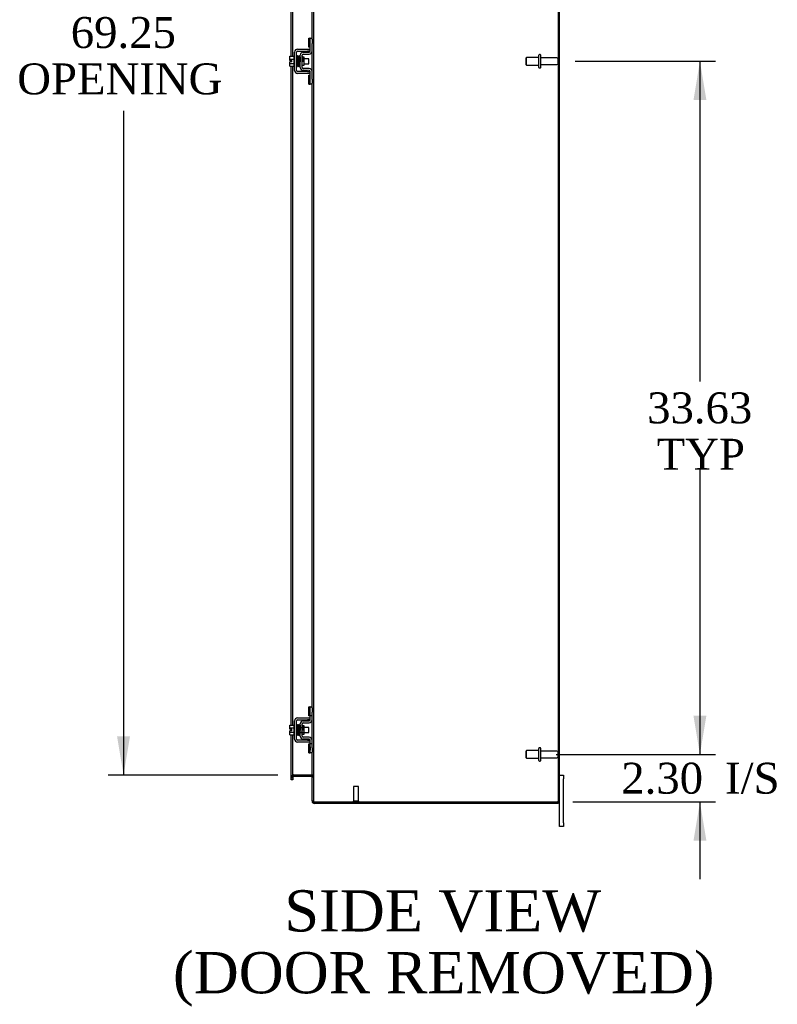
# Model space of a CAD drawing. Header units: inches. Extents: x 29 to 297, y 2 to 198.
# Tile 6 of 10: x 158 to 194, y 46 to 94. Entities that reach past the tile are written whole.
import ezdxf
from ezdxf.enums import TextEntityAlignment as Align

# ---------------------------------------------------------------- set-up
doc = ezdxf.new("R2010")
doc.units = ezdxf.units.IN
doc.header["$MEASUREMENT"] = 0
for name, color, linetype in [('COM42667', 7, 'CONTINUOUS'), ('COM42780', 7, 'CONTINUOUS'), ('COM48506', 7, 'CONTINUOUS'), ('COM52067-1', 7, 'CONTINUOUS'), ('COM71680-1', 7, 'CONTINUOUS'), ('DEFAULT', 7, 'CONTINUOUS'), ('FET07710', 7, 'CONTINUOUS'), ('SCC19011', 7, 'CONTINUOUS'), ('SPR20265', 7, 'CONTINUOUS'), ('STD21878', 7, 'CONTINUOUS'), ('STD26094', 7, 'CONTINUOUS'), ('WAF25035', 7, 'CONTINUOUS')]:
    doc.layers.add(name, color=color, linetype=linetype)
doc.styles.add('SEACAD_TIMES_NEW_ROMAN', font='times.ttf')

# ---------------------------------------------------------------- blocks, each defined once
blk = doc.blocks.new('GDIMGGROUP5')
at = {"layer": 'DEFAULT', "linetype": 'Continuous'}
for points in [[(190.952, 59.896), (190.327, 59.896), (190.639, 58.021)], [(190.952, 53.843), (190.639, 55.718), (190.327, 53.843)]]:
    blk.add_hatch(color=136, dxfattribs=at).paths.add_polyline_path(points)
at = {"layer": 'DEFAULT', "color": 136, "linetype": 'Continuous'}
for p, q in [((190.639, 61.771), (190.639, 58.021)), ((183.674, 58.021), (191.389, 58.021)), ((184.475, 55.718), (191.389, 55.718)), ((190.639, 55.718), (190.639, 51.968))]:
    blk.add_line(p, q, dxfattribs=at)
at = {"layer": 'DEFAULT', "color": 136, "linetype": 'Continuous', "style": 'SEACAD_TIMES_NEW_ROMAN'}
for s, p in [('2.30', (186.826, 57.62)), ('I/S', (191.858, 57.62))]:
    blk.add_text(s, height=1.5, dxfattribs=at).set_placement(p, align=Align.TOP_LEFT)
blk = doc.blocks.new('GDIMGGROUP6')
at = {"layer": 'DEFAULT', "linetype": 'Continuous'}
for points in [[(190.952, 89.771), (190.639, 91.646), (190.327, 89.771)], [(190.952, 59.896), (190.327, 59.896), (190.639, 58.021)]]:
    blk.add_hatch(color=136, dxfattribs=at).paths.add_polyline_path(points)
at = {"layer": 'DEFAULT', "color": 136, "linetype": 'Continuous'}
for p, q in [((184.583, 91.646), (191.389, 91.646)), ((190.639, 91.646), (190.639, 76.109)), ((190.639, 71.834), (190.639, 58.021)), ((183.674, 58.021), (191.389, 58.021))]:
    blk.add_line(p, q, dxfattribs=at)
at = {"layer": 'DEFAULT', "color": 136, "linetype": 'Continuous', "style": 'SEACAD_TIMES_NEW_ROMAN'}
for s, p in [('33.63', (188.08, 75.584)), ('TYP', (188.542, 73.334))]:
    blk.add_text(s, height=1.5, dxfattribs=at).set_placement(p, align=Align.TOP_LEFT)
blk = doc.blocks.new('GDIMGGROUP20')
at = {"layer": 'DEFAULT', "linetype": 'Continuous'}
for points in [[(162.377, 124.396), (163.002, 124.396), (162.69, 126.271)], [(162.377, 58.896), (162.69, 57.021), (163.002, 58.896)]]:
    blk.add_hatch(color=136, dxfattribs=at).paths.add_polyline_path(points)
at = {"layer": 'DEFAULT', "color": 136, "linetype": 'Continuous'}
for p, q in [((170.178, 126.271), (161.94, 126.271)), ((162.69, 126.271), (162.69, 94.316)), ((162.69, 89.235), (162.69, 57.021)), ((170.178, 57.021), (161.94, 57.021))]:
    blk.add_line(p, q, dxfattribs=at)
at = {"layer": 'DEFAULT', "color": 136, "linetype": 'Continuous', "style": 'SEACAD_TIMES_NEW_ROMAN'}
for s, p in [('69.25', (160.131, 93.791)), ('OPENING ', (157.536, 91.541))]:
    blk.add_text(s, height=1.5, dxfattribs=at).set_placement(p, align=Align.TOP_LEFT)

msp = doc.modelspace()

# ---------------------------------------------------------------- linework, layer by layer
at = {"layer": 'COM42667', "color": 7}
for p, q in [((171.13, 92.235), (171.613, 92.235)), ((171.613, 92.235), (171.738, 92.235)), ((170.987, 91.201), (170.987, 92.092)), ((171.082, 91.201), (171.082, 92.092)), ((171.13, 92.14), (171.613, 92.14)), ((171.738, 92.14), (171.613, 92.14)), ((171.613, 91.153), (171.13, 91.153)), ((171.613, 91.058), (171.13, 91.058)), ((171.613, 91.153), (171.738, 91.153)), ((171.738, 91.058), (171.613, 91.058)), ((171.13, 59.797), (171.613, 59.797)), ((171.13, 59.702), (171.613, 59.702)), ((171.613, 59.797), (171.738, 59.797)), ((171.738, 59.702), (171.613, 59.702)), ((170.987, 58.763), (170.987, 59.654)), ((171.082, 58.763), (171.082, 59.654)), ((171.613, 58.715), (171.13, 58.715)), ((171.613, 58.62), (171.13, 58.62)), ((171.613, 58.715), (171.738, 58.715)), ((171.738, 58.62), (171.613, 58.62))]:
    msp.add_line(p, q, dxfattribs=at)
for centre, radius, start, end in [((171.13, 92.092), 0.143, 90, 180), ((171.13, 92.092), 0.048, 90, 180), ((171.13, 91.201), 0.143, 180, 270), ((171.13, 91.201), 0.048, 180, 270), ((171.13, 59.654), 0.143, 90, 180), ((171.13, 59.654), 0.048, 90, 180), ((171.13, 58.763), 0.143, 180, 270), ((171.13, 58.763), 0.048, 180, 270)]:
    msp.add_arc(centre, radius, start, end, dxfattribs=at)
at = {"layer": 'COM42780', "color": 7}
for p, q in [((171.673, 92.325), (171.673, 92.762)), ((171.673, 92.762), (171.724, 92.762)), ((171.738, 92.762), (171.724, 92.762)), ((171.738, 92.512), (171.738, 92.762)), ((171.738, 92.762), (171.833, 92.762)), ((171.833, 92.715), (171.833, 92.512)), ((171.724, 92.325), (171.673, 92.325)), ((171.724, 92.325), (171.738, 92.325)), ((171.738, 92.139), (171.738, 92.512)), ((171.833, 92.139), (171.833, 92.512)), ((171.261, 91.349), (171.261, 91.943)), ((171.356, 91.349), (171.356, 91.943)), ((171.451, 91.841), (171.384, 91.841)), ((171.401, 92.086), (171.69, 92.091)), ((171.403, 91.991), (171.692, 91.996)), ((171.451, 91.451), (171.451, 91.841)), ((171.356, 91.451), (171.451, 91.451)), ((171.692, 91.296), (171.403, 91.301)), ((171.69, 91.201), (171.401, 91.206)), ((171.673, 90.531), (171.673, 90.968)), ((171.673, 90.968), (171.724, 90.968)), ((171.738, 90.968), (171.724, 90.968)), ((171.738, 90.781), (171.738, 91.153)), ((171.738, 90.531), (171.738, 90.781)), ((171.833, 90.781), (171.833, 91.153)), ((171.833, 90.781), (171.833, 90.578)), ((171.673, 90.531), (171.724, 90.531)), ((171.724, 90.531), (171.738, 90.531)), ((171.833, 90.531), (171.738, 90.531)), ((171.673, 59.887), (171.673, 60.324)), ((171.673, 60.324), (171.724, 60.324)), ((171.738, 60.324), (171.724, 60.324)), ((171.738, 60.074), (171.738, 60.324)), ((171.738, 60.324), (171.833, 60.324)), ((171.74, 59.887), (171.74, 60.324)), ((171.833, 60.277), (171.833, 60.074)), ((171.724, 59.887), (171.673, 59.887)), ((171.724, 59.887), (171.738, 59.887)), ((171.738, 59.701), (171.738, 60.074)), ((171.833, 59.887), (171.738, 59.887)), ((171.833, 59.701), (171.833, 60.074)), ((171.261, 58.911), (171.261, 59.505)), ((171.261, 59.333), (171.451, 59.333)), ((171.451, 59.315), (171.261, 59.315)), ((171.356, 58.911), (171.356, 59.505)), ((171.384, 59.403), (171.356, 59.403)), ((171.451, 59.403), (171.384, 59.403)), ((171.401, 59.648), (171.69, 59.653)), ((171.403, 59.553), (171.692, 59.558)), ((171.451, 59.013), (171.451, 59.403)), ((171.261, 59.102), (171.451, 59.102)), ((171.261, 59.083), (171.451, 59.083)), ((171.356, 59.013), (171.451, 59.013)), ((171.69, 58.763), (171.401, 58.768)), ((171.692, 58.858), (171.403, 58.863)), ((171.673, 58.093), (171.673, 58.53)), ((171.673, 58.53), (171.724, 58.53)), ((171.738, 58.53), (171.724, 58.53)), ((171.738, 58.343), (171.738, 58.715)), ((171.833, 58.53), (171.738, 58.53)), ((171.739, 58.398), (171.738, 58.398)), ((171.739, 58.368), (171.738, 58.368)), ((171.738, 58.093), (171.738, 58.343)), ((171.739, 58.289), (171.738, 58.289)), ((171.739, 58.283), (171.738, 58.283)), ((171.739, 58.398), (171.739, 58.283)), ((171.739, 58.283), (171.739, 58.258)), ((171.74, 58.093), (171.74, 58.53)), ((171.833, 58.343), (171.833, 58.715)), ((171.833, 58.343), (171.833, 58.14)), ((171.673, 58.093), (171.724, 58.093)), ((171.724, 58.093), (171.738, 58.093)), ((171.739, 58.258), (171.738, 58.258)), ((171.739, 58.225), (171.738, 58.225)), ((171.833, 58.093), (171.738, 58.093)), ((171.739, 58.258), (171.739, 58.225))]:
    msp.add_line(p, q, dxfattribs=at)
for centre, radius, start, end in [((171.404, 91.943), 0.143, 91, 180), ((171.404, 91.943), 0.048, 91, 180), ((171.69, 92.139), 0.048, 271, 0), ((171.69, 92.139), 0.143, 271, 0), ((171.404, 91.349), 0.143, 180, 269), ((171.404, 91.349), 0.048, 180, 269), ((171.69, 91.153), 0.143, 0, 89), ((171.69, 91.153), 0.048, 0, 89), ((171.69, 59.701), 0.048, 271, 0), ((171.69, 59.701), 0.143, 271, 0), ((171.404, 59.505), 0.143, 91, 180), ((171.404, 59.505), 0.048, 91, 180), ((171.404, 58.911), 0.143, 180, 269), ((171.404, 58.911), 0.048, 180, 269), ((171.69, 58.715), 0.048, 0, 89), ((171.69, 58.715), 0.143, 0, 89)]:
    msp.add_arc(centre, radius, start, end, dxfattribs=at)
at = {"layer": 'COM48506', "color": 7}
for p, q in [((183.833, 55.718), (183.833, 127.574)), ((171.833, 92.715), (171.833, 123.016)), ((170.82, 91.887), (170.82, 106.139)), ((170.892, 91.887), (170.892, 106.124)), ((171.833, 91.153), (171.833, 92.139)), ((170.82, 91.612), (170.82, 91.68)), ((170.82, 59.449), (170.82, 91.405)), ((170.892, 59.449), (170.892, 91.405)), ((171.833, 60.277), (171.833, 90.578)), ((171.833, 58.715), (171.833, 59.701)), ((170.82, 59.174), (170.82, 59.242)), ((170.82, 56.931), (170.82, 58.967)), ((170.892, 56.931), (170.892, 58.967)), ((171.833, 55.773), (171.833, 58.14)), ((170.82, 56.881), (170.82, 56.931)), ((170.82, 56.881), (170.892, 56.881)), ((170.892, 56.931), (170.892, 56.881)), ((170.928, 57.04), (171.797, 57.04)), ((171.941, 55.718), (183.725, 55.718)), ((183.833, 55.718), (183.725, 55.718))]:
    msp.add_line(p, q, dxfattribs=at)
for points, knots in [([(170.928, 57.04), (170.925, 57.04), (170.922, 57.039), (170.918, 57.037), (170.916, 57.035), (170.911, 57.029), (170.909, 57.025), (170.902, 57.011), (170.9, 57.001), (170.895, 56.982), (170.894, 56.972), (170.892, 56.952), (170.892, 56.942), (170.892, 56.932)], [0, 0, 0, 0, 0.0625, 0.0625, 0.125, 0.125, 0.25, 0.25, 0.5, 0.5, 0.75, 0.75, 1, 1, 1, 1]), ([(171.833, 56.932), (171.833, 56.942), (171.832, 56.952), (171.83, 56.972), (171.829, 56.982), (171.825, 57.001), (171.822, 57.011), (171.816, 57.024), (171.813, 57.029), (171.808, 57.035), (171.806, 57.037), (171.803, 57.039), (171.802, 57.039), (171.799, 57.04), (171.798, 57.04), (171.797, 57.04)], [0, 0, 0, 0, 0.25, 0.25, 0.5, 0.5, 0.75, 0.75, 0.875, 0.875, 0.9375, 0.9375, 0.96875, 0.96875, 1, 1, 1, 1]), ([(171.833, 55.773), (171.833, 55.771), (171.833, 55.769), (171.836, 55.764), (171.838, 55.762), (171.844, 55.757), (171.847, 55.755), (171.855, 55.75), (171.859, 55.748), (171.869, 55.744), (171.875, 55.741), (171.886, 55.737), (171.893, 55.734), (171.912, 55.728), (171.926, 55.723), (171.941, 55.718)], [0, 0, 0, 0, 0.125, 0.125, 0.25, 0.25, 0.375, 0.375, 0.5, 0.5, 0.625, 0.625, 0.75, 0.75, 1, 1, 1, 1])]:
    msp.add_open_spline(points, degree=3, knots=knots, dxfattribs=at)
at = {"layer": 'COM52067-1', "color": 7}
for p, q in [((170.82, 56.913), (170.892, 56.913)), ((170.82, 56.881), (170.82, 56.877)), ((170.82, 56.791), (170.82, 56.877)), ((170.892, 56.881), (170.892, 56.877)), ((170.892, 56.877), (170.892, 56.791)), ((170.928, 56.949), (170.928, 57.021)), ((171.797, 57.021), (170.928, 57.021)), ((171.797, 56.949), (170.928, 56.949)), ((171.797, 56.949), (171.797, 57.021)), ((171.905, 56.913), (171.833, 56.913)), ((171.905, 56.913), (171.905, 55.754)), ((170.892, 56.791), (170.82, 56.791)), ((171.833, 55.773), (171.833, 55.754)), ((171.85, 55.754), (171.833, 55.754)), ((171.905, 55.754), (171.85, 55.754)), ((171.941, 55.646), (171.941, 55.718)), ((183.761, 55.646), (171.941, 55.646)), ((183.761, 55.718), (183.761, 55.646))]:
    msp.add_line(p, q, dxfattribs=at)
for centre, radius, start, end in [((170.928, 56.913), 0.108, 101.0266, 180), ((170.928, 56.913), 0.036, 90, 180), ((170.928, 56.913), 0.108, 90, 101.0266), ((171.797, 56.913), 0.108, 79.505, 90), ((171.797, 56.913), 0.036, 0, 90), ((171.797, 56.913), 0.108, 0, 79.505), ((171.941, 55.754), 0.108, 180, 270), ((171.941, 55.754), 0.036, 180, 237.1291), ((171.941, 55.754), 0.036, 237.1291, 270)]:
    msp.add_arc(centre, radius, start, end, dxfattribs=at)
at = {"layer": 'COM71680-1', "color": 7}
for p, q in [((171.905, 126.36), (171.905, 56.932)), ((183.761, 125.166), (183.761, 91.751)), ((183.761, 91.541), (183.761, 58.126)), ((183.761, 57.916), (183.761, 55.718)), ((171.833, 56.932), (171.905, 56.932)), ((171.905, 56.932), (171.905, 56.913)), ((171.833, 55.773), (171.905, 55.773))]:
    msp.add_line(p, q, dxfattribs=at)
msp.add_arc((171.797, 56.932), 0.108, 359.9945, 70.2936, dxfattribs=at)
at = {"layer": 'FET07710', "color": 7}
for p, q in [((183.833, 57.021), (184.02, 57.021)), ((184.02, 57.021), (184.02, 56.834)), ((184.02, 54.709), (184.02, 56.834)), ((183.833, 54.709), (183.833, 55.718)), ((183.833, 54.521), (183.833, 54.709)), ((184.02, 54.521), (183.833, 54.521)), ((184.02, 54.709), (184.02, 54.521))]:
    msp.add_line(p, q, dxfattribs=at)
at = {"layer": 'SCC19011', "color": 7}
for p, q in [((170.761, 91.887), (170.942, 91.887)), ((170.761, 91.755), (170.761, 91.887)), ((170.761, 91.755), (170.942, 91.755)), ((170.761, 91.68), (170.761, 91.755)), ((171.105, 91.768), (171.082, 91.768)), ((171.155, 91.768), (171.14, 91.768)), ((171.205, 91.768), (171.19, 91.768)), ((171.255, 91.768), (171.24, 91.768)), ((171.674, 91.768), (171.451, 91.768)), ((171.674, 91.524), (171.674, 91.768)), ((170.856, 91.68), (170.761, 91.68)), ((170.761, 91.537), (170.761, 91.612)), ((170.856, 91.612), (170.761, 91.612)), ((170.761, 91.537), (170.942, 91.537)), ((170.761, 91.405), (170.761, 91.537)), ((170.761, 91.405), (170.942, 91.405)), ((170.856, 91.612), (170.856, 91.68)), ((171.082, 91.524), (171.114, 91.524)), ((171.149, 91.524), (171.164, 91.524)), ((171.199, 91.524), (171.214, 91.524)), ((171.249, 91.524), (171.261, 91.524)), ((171.451, 91.524), (171.674, 91.524)), ((170.761, 59.449), (170.942, 59.449)), ((170.761, 59.317), (170.761, 59.449)), ((170.761, 59.317), (170.942, 59.317)), ((170.761, 59.242), (170.761, 59.317)), ((170.856, 59.242), (170.761, 59.242)), ((170.856, 59.174), (170.856, 59.242)), ((171.105, 59.33), (171.082, 59.33)), ((171.155, 59.33), (171.14, 59.33)), ((171.205, 59.33), (171.19, 59.33)), ((171.255, 59.33), (171.24, 59.33)), ((171.674, 59.33), (171.451, 59.33)), ((171.674, 59.086), (171.674, 59.33)), ((170.761, 59.099), (170.761, 59.174)), ((170.856, 59.174), (170.761, 59.174)), ((170.761, 59.099), (170.942, 59.099)), ((170.761, 58.967), (170.761, 59.099)), ((170.761, 58.967), (170.942, 58.967)), ((171.082, 59.086), (171.114, 59.086)), ((171.149, 59.086), (171.164, 59.086)), ((171.199, 59.086), (171.214, 59.086)), ((171.249, 59.086), (171.261, 59.086)), ((171.451, 59.086), (171.674, 59.086))]:
    msp.add_line(p, q, dxfattribs=at)
at = {"layer": 'SPR20265', "color": 7}
for p, q in [((171.36, 91.646), (171.395, 91.646)), ((171.36, 59.208), (171.395, 59.208))]:
    msp.add_line(p, q, dxfattribs=at)
for centre, radius, start, end in [((176.063, 91.467), 4.985, 175.1825, 176.5376), ((171.215, 91.871), 0.0181, 0.2962, 180.6354), ((176.033, 91.469), 4.919, 179.5817, 179.9446), ((176.063, 59.029), 4.985, 175.1825, 176.5376), ((171.215, 59.433), 0.0181, 0.2962, 180.6354), ((176.033, 59.031), 4.919, 179.5817, 179.9446)]:
    msp.add_arc(centre, radius, start, end, dxfattribs=at)
for centre in [(171.096, 91.474), (171.096, 59.036)]:
    msp.add_ellipse(centre, major_axis=(-0.0175, 0), ratio=0.707107, start_param=0.666946, end_param=5.616239, dxfattribs=at)
for points, knots in [([(171.132, 91.889), (171.132, 91.889), (171.132, 91.89), (171.131, 91.892), (171.13, 91.895), (171.128, 91.898), (171.126, 91.9), (171.124, 91.902), (171.121, 91.903), (171.116, 91.905), (171.11, 91.904), (171.103, 91.9), (171.097, 91.892), (171.096, 91.886), (171.095, 91.882)], [0.0247586, 0.0247586, 0.0247586, 0.0247586, 0.0394799, 0.0780267, 0.1170502, 0.1577954, 0.2011902, 0.2478129, 0.2979655, 0.3517973, 0.4729948, 0.6248981, 0.8034762, 1, 1, 1, 1]), ([(171.097, 91.883), (171.098, 91.883), (171.099, 91.881), (171.102, 91.85), (171.104, 91.796), (171.106, 91.741), (171.108, 91.694), (171.11, 91.644), (171.111, 91.593), (171.113, 91.543), (171.115, 91.498), (171.117, 91.459), (171.119, 91.429), (171.12, 91.411), (171.122, 91.408), (171.122, 91.408)], [0.041658, 0.041658, 0.041658, 0.041658, 0.1062331, 0.2177365, 0.3345116, 0.3951575, 0.4571173, 0.5204025, 0.5850154, 0.650919, 0.7181243, 0.7866617, 0.856475, 0.927577, 0.9945625, 0.9945625, 0.9945625, 0.9945625]), ([(171.157, 91.412), (171.156, 91.413), (171.154, 91.418), (171.151, 91.462), (171.149, 91.522), (171.147, 91.58), (171.145, 91.628), (171.144, 91.679), (171.142, 91.729), (171.14, 91.777), (171.138, 91.819), (171.136, 91.854), (171.135, 91.879), (171.133, 91.889), (171.132, 91.89), (171.132, 91.89)], [0.0084013, 0.0084013, 0.0084013, 0.0084013, 0.1047673, 0.2149815, 0.3308118, 0.3911182, 0.4528716, 0.5160814, 0.5807303, 0.6468516, 0.7144807, 0.783578, 0.8541849, 0.926338, 0.9626406, 0.9626406, 0.9626406, 0.9626406]), ([(171.146, 91.881), (171.145, 91.877), (171.143, 91.855), (171.141, 91.813), (171.14, 91.787), (171.14, 91.785)], [0.1075026, 0.1075026, 0.1075026, 0.1075026, 0.219859, 0.336958, 0.3455788, 0.3455788, 0.3455788, 0.3455788]), ([(171.184, 91.871), (171.184, 91.877), (171.183, 91.884), (171.176, 91.892), (171.17, 91.895), (171.165, 91.896), (171.162, 91.896), (171.158, 91.895), (171.155, 91.893), (171.152, 91.89), (171.149, 91.887), (171.148, 91.883), (171.148, 91.88), (171.148, 91.879)], [0, 0, 0, 0, 0.337377, 0.476585, 0.593946, 0.643993, 0.690857, 0.738213, 0.787078, 0.837877, 0.890521, 0.944659, 1, 1, 1, 1]), ([(171.149, 91.874), (171.15, 91.866), (171.151, 91.85), (171.154, 91.795), (171.157, 91.725), (171.16, 91.645), (171.162, 91.565), (171.165, 91.496), (171.168, 91.442), (171.17, 91.427), (171.171, 91.42)], [0, 0, 0, 0, 0.125356, 0.250547, 0.375714, 0.500726, 0.625702, 0.75054, 0.875328, 1, 1, 1, 1]), ([(171.206, 91.422), (171.205, 91.429), (171.203, 91.443), (171.2, 91.496), (171.197, 91.565), (171.195, 91.645), (171.192, 91.725), (171.189, 91.796), (171.186, 91.852), (171.185, 91.867), (171.184, 91.876)], [0, 0, 0, 0, 0.123677, 0.247763, 0.372182, 0.497025, 0.622181, 0.747773, 0.873664, 1, 1, 1, 1]), ([(171.197, 91.873), (171.196, 91.87), (171.194, 91.864), (171.192, 91.825), (171.19, 91.794), (171.19, 91.782)], [0, 0, 0, 0, 0.1069729, 0.2190176, 0.2772299, 0.2772299, 0.2772299, 0.2772299]), ([(171.197, 91.87), (171.198, 91.868), (171.2, 91.862), (171.203, 91.818), (171.206, 91.749), (171.209, 91.675), (171.211, 91.613), (171.213, 91.567), (171.214, 91.523), (171.216, 91.484), (171.218, 91.452), (171.22, 91.431), (171.222, 91.422), (171.222, 91.421), (171.223, 91.421)], [0.0031575, 0.0031575, 0.0031575, 0.0031575, 0.106276, 0.2177664, 0.3343795, 0.4562757, 0.5195077, 0.5840716, 0.6500082, 0.7172741, 0.7858907, 0.8559002, 0.9272657, 0.9562295, 0.9562295, 0.9562295, 0.9562295]), ([(171.257, 91.43), (171.256, 91.43), (171.255, 91.431), (171.252, 91.457), (171.25, 91.506), (171.248, 91.556), (171.246, 91.6), (171.245, 91.646), (171.243, 91.694), (171.241, 91.741), (171.239, 91.784), (171.238, 91.822), (171.236, 91.85), (171.234, 91.87), (171.233, 91.872), (171.232, 91.873)], [0.0493682, 0.0493682, 0.0493682, 0.0493682, 0.1041505, 0.2141198, 0.3297994, 0.3901531, 0.4519694, 0.5152557, 0.5800319, 0.6463064, 0.7140466, 0.7832821, 0.8540388, 0.9262663, 0.9997798, 0.9997798, 0.9997798, 0.9997798]), ([(171.26, 91.881), (171.259, 91.88), (171.253, 91.878), (171.246, 91.869), (171.245, 91.857), (171.243, 91.832), (171.241, 91.801), (171.24, 91.783), (171.24, 91.776)], [0.5049436, 0.5049436, 0.5049436, 0.5049436, 0.5126381, 0.5301382, 0.5631975, 0.6133029, 0.6453829, 0.6655854, 0.6655854, 0.6655854, 0.6655854]), ([(171.25, 91.853), (171.25, 91.853), (171.251, 91.846), (171.252, 91.823), (171.254, 91.784), (171.256, 91.742), (171.258, 91.688), (171.26, 91.645), (171.261, 91.622), (171.261, 91.62)], [0.5252176, 0.5252176, 0.5252176, 0.5252176, 0.5500519, 0.604828, 0.6390024, 0.6775462, 0.720453, 0.7677407, 0.7732337, 0.7732337, 0.7732337, 0.7732337]), ([(171.382, 91.848), (171.382, 91.85), (171.382, 91.852), (171.38, 91.856), (171.378, 91.86), (171.375, 91.863), (171.371, 91.864), (171.367, 91.866), (171.361, 91.866), (171.357, 91.864), (171.356, 91.863)], [0, 0, 0, 0, 0.0589773, 0.1211115, 0.1849679, 0.2490189, 0.31194, 0.3728411, 0.4898099, 0.5959107, 0.5959107, 0.5959107, 0.5959107]), ([(171.356, 91.743), (171.356, 91.738), (171.357, 91.72), (171.358, 91.687), (171.359, 91.661), (171.36, 91.646)], [0.6947964, 0.6947964, 0.6947964, 0.6947964, 0.7496304, 0.874808, 1, 1, 1, 1]), ([(171.395, 91.646), (171.394, 91.662), (171.393, 91.687), (171.391, 91.728), (171.39, 91.765), (171.388, 91.797), (171.386, 91.822), (171.385, 91.84), (171.383, 91.85), (171.382, 91.851), (171.382, 91.851)], [0, 0, 0, 0, 0.1236932, 0.2477957, 0.3722334, 0.4970307, 0.6222178, 0.7477992, 0.8737106, 0.9604174, 0.9604174, 0.9604174, 0.9604174]), ([(171.122, 91.41), (171.122, 91.408), (171.122, 91.406), (171.124, 91.402), (171.126, 91.398), (171.13, 91.394), (171.136, 91.392), (171.143, 91.392), (171.15, 91.394), (171.154, 91.399), (171.157, 91.405), (171.158, 91.409), (171.158, 91.411)], [0, 0, 0, 0, 0.065589, 0.134096, 0.204, 0.273642, 0.405923, 0.527776, 0.652215, 0.775569, 0.89228, 1, 1, 1, 1]), ([(171.157, 91.408), (171.158, 91.412), (171.16, 91.42), (171.163, 91.462), (171.164, 91.496), (171.165, 91.509)], [0, 0, 0, 0, 0.1087369, 0.2223139, 0.2823724, 0.2823724, 0.2823724, 0.2823724]), ([(171.17, 91.424), (171.171, 91.418), (171.172, 91.412), (171.179, 91.404), (171.184, 91.401), (171.189, 91.4), (171.192, 91.4), (171.196, 91.401), (171.2, 91.403), (171.203, 91.406), (171.205, 91.41), (171.206, 91.414), (171.206, 91.416), (171.206, 91.418)], [0, 0, 0, 0, 0.324319, 0.462115, 0.581304, 0.633213, 0.682431, 0.732423, 0.783847, 0.836789, 0.89085, 0.94542, 1, 1, 1, 1]), ([(171.208, 91.417), (171.209, 91.422), (171.211, 91.444), (171.213, 91.487), (171.215, 91.513), (171.215, 91.515)], [0.1089671, 0.1089671, 0.1089671, 0.1089671, 0.2224256, 0.3403895, 0.3502806, 0.3502806, 0.3502806, 0.3502806]), ([(171.223, 91.423), (171.223, 91.422), (171.223, 91.42), (171.224, 91.417), (171.226, 91.415), (171.228, 91.412), (171.231, 91.41), (171.234, 91.409), (171.238, 91.408), (171.244, 91.408), (171.252, 91.413), (171.258, 91.421), (171.259, 91.427), (171.259, 91.431)], [0.0423433, 0.0423433, 0.0423433, 0.0423433, 0.0780693, 0.1166064, 0.1566075, 0.1991192, 0.2448555, 0.2942488, 0.3475582, 0.468612, 0.6213089, 0.801496, 1, 1, 1, 1]), ([(171.356, 91.434), (171.357, 91.438), (171.358, 91.442), (171.359, 91.448), (171.359, 91.45)], [0.53014438, 0.53014438, 0.53014438, 0.53014438, 0.5577634, 0.56769365, 0.56769365, 0.56769365, 0.56769365]), ([(171.132, 59.451), (171.132, 59.451), (171.132, 59.452), (171.131, 59.454), (171.13, 59.457), (171.128, 59.46), (171.126, 59.462), (171.124, 59.464), (171.121, 59.465), (171.116, 59.467), (171.11, 59.466), (171.103, 59.462), (171.097, 59.454), (171.096, 59.448), (171.095, 59.444)], [0.0247586, 0.0247586, 0.0247586, 0.0247586, 0.0394799, 0.0780267, 0.1170502, 0.1577954, 0.2011902, 0.2478129, 0.2979655, 0.3517973, 0.4729948, 0.6248981, 0.8034762, 1, 1, 1, 1]), ([(171.097, 59.445), (171.098, 59.445), (171.099, 59.443), (171.102, 59.412), (171.104, 59.358), (171.106, 59.303), (171.108, 59.256), (171.11, 59.206), (171.111, 59.155), (171.113, 59.105), (171.115, 59.06), (171.117, 59.021), (171.119, 58.991), (171.12, 58.973), (171.122, 58.97), (171.122, 58.97)], [0.041658, 0.041658, 0.041658, 0.041658, 0.1062331, 0.2177365, 0.3345116, 0.3951575, 0.4571173, 0.5204025, 0.5850154, 0.650919, 0.7181243, 0.7866617, 0.856475, 0.927577, 0.9945625, 0.9945625, 0.9945625, 0.9945625]), ([(171.157, 58.974), (171.156, 58.975), (171.154, 58.98), (171.151, 59.024), (171.149, 59.084), (171.147, 59.142), (171.145, 59.19), (171.144, 59.241), (171.142, 59.291), (171.14, 59.339), (171.138, 59.381), (171.136, 59.416), (171.135, 59.441), (171.133, 59.451), (171.132, 59.452), (171.132, 59.452)], [0.0084013, 0.0084013, 0.0084013, 0.0084013, 0.1047673, 0.2149815, 0.3308118, 0.3911182, 0.4528716, 0.5160814, 0.5807303, 0.6468516, 0.7144807, 0.783578, 0.8541849, 0.926338, 0.9626406, 0.9626406, 0.9626406, 0.9626406]), ([(171.146, 59.443), (171.145, 59.439), (171.143, 59.417), (171.141, 59.375), (171.14, 59.349), (171.14, 59.347)], [0.1075026, 0.1075026, 0.1075026, 0.1075026, 0.219859, 0.336958, 0.3455788, 0.3455788, 0.3455788, 0.3455788]), ([(171.184, 59.433), (171.184, 59.439), (171.183, 59.446), (171.176, 59.454), (171.17, 59.457), (171.165, 59.458), (171.162, 59.458), (171.158, 59.457), (171.155, 59.455), (171.152, 59.452), (171.149, 59.449), (171.148, 59.445), (171.148, 59.442), (171.148, 59.441)], [0, 0, 0, 0, 0.337377, 0.476585, 0.593946, 0.643993, 0.690857, 0.738213, 0.787078, 0.837877, 0.890521, 0.944659, 1, 1, 1, 1]), ([(171.149, 59.436), (171.15, 59.428), (171.151, 59.412), (171.154, 59.357), (171.157, 59.287), (171.16, 59.207), (171.162, 59.127), (171.165, 59.058), (171.168, 59.004), (171.17, 58.989), (171.171, 58.982)], [0, 0, 0, 0, 0.125356, 0.250547, 0.375714, 0.500726, 0.625702, 0.75054, 0.875328, 1, 1, 1, 1]), ([(171.206, 58.984), (171.205, 58.991), (171.203, 59.005), (171.2, 59.058), (171.197, 59.127), (171.195, 59.207), (171.192, 59.287), (171.189, 59.358), (171.186, 59.414), (171.185, 59.429), (171.184, 59.438)], [0, 0, 0, 0, 0.123677, 0.247763, 0.372182, 0.497025, 0.622181, 0.747773, 0.873664, 1, 1, 1, 1]), ([(171.197, 59.435), (171.196, 59.432), (171.194, 59.426), (171.192, 59.387), (171.19, 59.356), (171.19, 59.344)], [0, 0, 0, 0, 0.1069729, 0.2190176, 0.2772299, 0.2772299, 0.2772299, 0.2772299]), ([(171.197, 59.432), (171.198, 59.43), (171.2, 59.424), (171.203, 59.38), (171.206, 59.311), (171.209, 59.237), (171.211, 59.175), (171.213, 59.129), (171.214, 59.085), (171.216, 59.046), (171.218, 59.014), (171.22, 58.993), (171.222, 58.984), (171.222, 58.983), (171.223, 58.983)], [0.0031575, 0.0031575, 0.0031575, 0.0031575, 0.106276, 0.2177664, 0.3343795, 0.4562757, 0.5195077, 0.5840716, 0.6500082, 0.7172741, 0.7858907, 0.8559002, 0.9272657, 0.9562295, 0.9562295, 0.9562295, 0.9562295]), ([(171.257, 58.992), (171.256, 58.992), (171.255, 58.993), (171.252, 59.019), (171.25, 59.068), (171.248, 59.118), (171.246, 59.162), (171.245, 59.208), (171.243, 59.256), (171.241, 59.303), (171.239, 59.346), (171.238, 59.384), (171.236, 59.412), (171.234, 59.432), (171.233, 59.434), (171.232, 59.435)], [0.0493682, 0.0493682, 0.0493682, 0.0493682, 0.1041505, 0.2141198, 0.3297994, 0.3901531, 0.4519694, 0.5152557, 0.5800319, 0.6463064, 0.7140466, 0.7832821, 0.8540388, 0.9262663, 0.9997798, 0.9997798, 0.9997798, 0.9997798]), ([(171.26, 59.443), (171.259, 59.442), (171.253, 59.44), (171.246, 59.431), (171.245, 59.419), (171.243, 59.394), (171.241, 59.363), (171.24, 59.345), (171.24, 59.338)], [0.5049436, 0.5049436, 0.5049436, 0.5049436, 0.5126381, 0.5301382, 0.5631975, 0.6133029, 0.6453829, 0.6655854, 0.6655854, 0.6655854, 0.6655854]), ([(171.25, 59.415), (171.25, 59.415), (171.251, 59.408), (171.252, 59.385), (171.254, 59.346), (171.256, 59.304), (171.258, 59.25), (171.26, 59.207), (171.261, 59.184), (171.261, 59.182)], [0.5252176, 0.5252176, 0.5252176, 0.5252176, 0.5500519, 0.604828, 0.6390024, 0.6775462, 0.720453, 0.7677407, 0.7732337, 0.7732337, 0.7732337, 0.7732337]), ([(171.382, 59.41), (171.382, 59.412), (171.382, 59.414), (171.38, 59.418), (171.378, 59.422), (171.375, 59.425), (171.371, 59.426), (171.367, 59.428), (171.361, 59.428), (171.357, 59.426), (171.356, 59.425)], [0, 0, 0, 0, 0.0589773, 0.1211115, 0.1849679, 0.2490189, 0.31194, 0.3728411, 0.4898099, 0.5959107, 0.5959107, 0.5959107, 0.5959107]), ([(171.356, 59.305), (171.356, 59.3), (171.357, 59.282), (171.358, 59.249), (171.359, 59.223), (171.36, 59.208)], [0.6947964, 0.6947964, 0.6947964, 0.6947964, 0.7496304, 0.874808, 1, 1, 1, 1]), ([(171.395, 59.208), (171.394, 59.224), (171.393, 59.249), (171.391, 59.29), (171.39, 59.327), (171.388, 59.359), (171.386, 59.384), (171.385, 59.402), (171.383, 59.412), (171.382, 59.413), (171.382, 59.413)], [0, 0, 0, 0, 0.1236932, 0.2477957, 0.3722334, 0.4970307, 0.6222178, 0.7477992, 0.8737106, 0.9604174, 0.9604174, 0.9604174, 0.9604174]), ([(171.122, 58.972), (171.122, 58.97), (171.122, 58.968), (171.124, 58.964), (171.126, 58.96), (171.13, 58.956), (171.136, 58.954), (171.143, 58.954), (171.15, 58.956), (171.154, 58.961), (171.157, 58.967), (171.158, 58.971), (171.158, 58.973)], [0, 0, 0, 0, 0.065589, 0.134096, 0.204, 0.273642, 0.405923, 0.527776, 0.652215, 0.775569, 0.89228, 1, 1, 1, 1]), ([(171.157, 58.97), (171.158, 58.974), (171.16, 58.982), (171.163, 59.024), (171.164, 59.058), (171.165, 59.071)], [0, 0, 0, 0, 0.1087369, 0.2223139, 0.2823724, 0.2823724, 0.2823724, 0.2823724]), ([(171.17, 58.986), (171.171, 58.98), (171.172, 58.974), (171.179, 58.966), (171.184, 58.963), (171.189, 58.962), (171.192, 58.962), (171.196, 58.963), (171.2, 58.965), (171.203, 58.968), (171.205, 58.972), (171.206, 58.976), (171.206, 58.978), (171.206, 58.98)], [0, 0, 0, 0, 0.324319, 0.462115, 0.581304, 0.633213, 0.682431, 0.732423, 0.783847, 0.836789, 0.89085, 0.94542, 1, 1, 1, 1]), ([(171.208, 58.979), (171.209, 58.984), (171.211, 59.006), (171.213, 59.049), (171.215, 59.075), (171.215, 59.077)], [0.1097302, 0.1097302, 0.1097302, 0.1097302, 0.2224256, 0.3403895, 0.3502806, 0.3502806, 0.3502806, 0.3502806]), ([(171.223, 58.985), (171.223, 58.984), (171.223, 58.982), (171.224, 58.979), (171.226, 58.977), (171.228, 58.974), (171.231, 58.972), (171.234, 58.971), (171.238, 58.97), (171.244, 58.97), (171.252, 58.975), (171.258, 58.983), (171.259, 58.989), (171.259, 58.993)], [0.0423433, 0.0423433, 0.0423433, 0.0423433, 0.0780693, 0.1166064, 0.1566075, 0.1991192, 0.2448555, 0.2942488, 0.3475582, 0.468612, 0.6213089, 0.801496, 1, 1, 1, 1]), ([(171.356, 58.996), (171.357, 59), (171.358, 59.005), (171.359, 59.012), (171.36, 59.015)], [0.53014438, 0.53014438, 0.53014438, 0.53014438, 0.5577634, 0.5731101, 0.5731101, 0.5731101, 0.5731101])]:
    msp.add_open_spline(points, degree=3, knots=knots, dxfattribs=at)
for points in [[(171.258, 91.427), (171.259, 91.432), (171.26, 91.438), (171.261, 91.446)], [(171.258, 58.989), (171.259, 58.994), (171.26, 59), (171.261, 59.008)]]:
    msp.add_open_spline(points, degree=3, dxfattribs=at)
at = {"layer": 'STD21878', "color": 7}
for p, q in [((174.09, 56.468), (173.84, 56.468)), ((173.84, 56.468), (173.84, 55.75)), ((174.09, 55.75), (174.09, 56.468)), ((174.105, 55.75), (173.824, 55.75)), ((173.824, 55.75), (173.824, 55.718)), ((174.105, 55.718), (174.105, 55.75))]:
    msp.add_line(p, q, dxfattribs=at)
at = {"layer": 'STD26094', "color": 7}
for p, q in [((182.236, 91.834), (182.199, 91.796)), ((182.199, 91.796), (182.199, 91.496)), ((182.236, 91.459), (182.236, 91.834)), ((182.824, 91.834), (182.236, 91.834)), ((182.824, 91.351), (182.824, 91.941)), ((182.894, 91.971), (182.854, 91.971)), ((182.924, 91.351), (182.924, 91.941)), ((183.701, 91.811), (182.924, 91.811)), ((183.761, 91.541), (183.761, 91.751)), ((182.199, 91.496), (182.236, 91.459)), ((182.236, 91.459), (182.824, 91.459)), ((182.854, 91.321), (182.894, 91.321)), ((182.924, 91.481), (183.701, 91.481)), ((182.824, 57.726), (182.824, 58.316)), ((182.894, 58.346), (182.854, 58.346)), ((182.924, 57.726), (182.924, 58.316)), ((182.236, 58.209), (182.199, 58.171)), ((182.199, 58.171), (182.199, 57.871)), ((182.199, 57.871), (182.236, 57.834)), ((182.236, 57.834), (182.236, 58.209)), ((182.824, 58.209), (182.236, 58.209)), ((182.236, 57.834), (182.824, 57.834)), ((183.701, 58.186), (182.924, 58.186)), ((182.924, 57.856), (183.701, 57.856)), ((183.761, 57.916), (183.761, 58.126)), ((182.854, 57.696), (182.894, 57.696))]:
    msp.add_line(p, q, dxfattribs=at)
for centre, radius, start, end in [((182.854, 91.941), 0.03, 90, 180), ((182.894, 91.941), 0.03, 0, 90), ((183.701, 91.751), 0.06, 0, 90), ((182.854, 91.351), 0.03, 180, 270), ((182.894, 91.351), 0.03, 270, 0), ((183.701, 91.541), 0.06, 270, 0), ((182.854, 58.316), 0.03, 90, 180), ((182.894, 58.316), 0.03, 0, 90), ((183.701, 58.126), 0.06, 0, 90), ((183.701, 57.916), 0.06, 270, 0), ((182.854, 57.726), 0.03, 180, 270), ((182.894, 57.726), 0.03, 270, 0)]:
    msp.add_arc(centre, radius, start, end, dxfattribs=at)
at = {"layer": 'WAF25035', "color": 7}
for p, q in [((170.942, 91.896), (170.942, 91.396)), ((170.987, 91.896), (170.942, 91.896)), ((170.942, 91.396), (170.987, 91.396)), ((170.942, 59.458), (170.942, 58.958)), ((170.987, 59.458), (170.942, 59.458)), ((170.942, 58.958), (170.987, 58.958))]:
    msp.add_line(p, q, dxfattribs=at)

# ---------------------------------------------------------------- block references
at = {"layer": 'DEFAULT', "color": 7}
for name in ['GDIMGGROUP20', 'GDIMGGROUP6', 'GDIMGGROUP5']:
    msp.add_blockref(name, (0, 0), dxfattribs=at)

# ---------------------------------------------------------------- texts
at = {"layer": 'DEFAULT', "color": 7, "style": 'SEACAD_TIMES_NEW_ROMAN'}
for s, p in [('SIDE VIEW', (170.49, 51.437)), ('(DOOR REMOVED)', (165.087, 48.437))]:
    msp.add_text(s, height=2, dxfattribs=at).set_placement(p, align=Align.TOP_LEFT)

doc.saveas('drawing.dxf')
